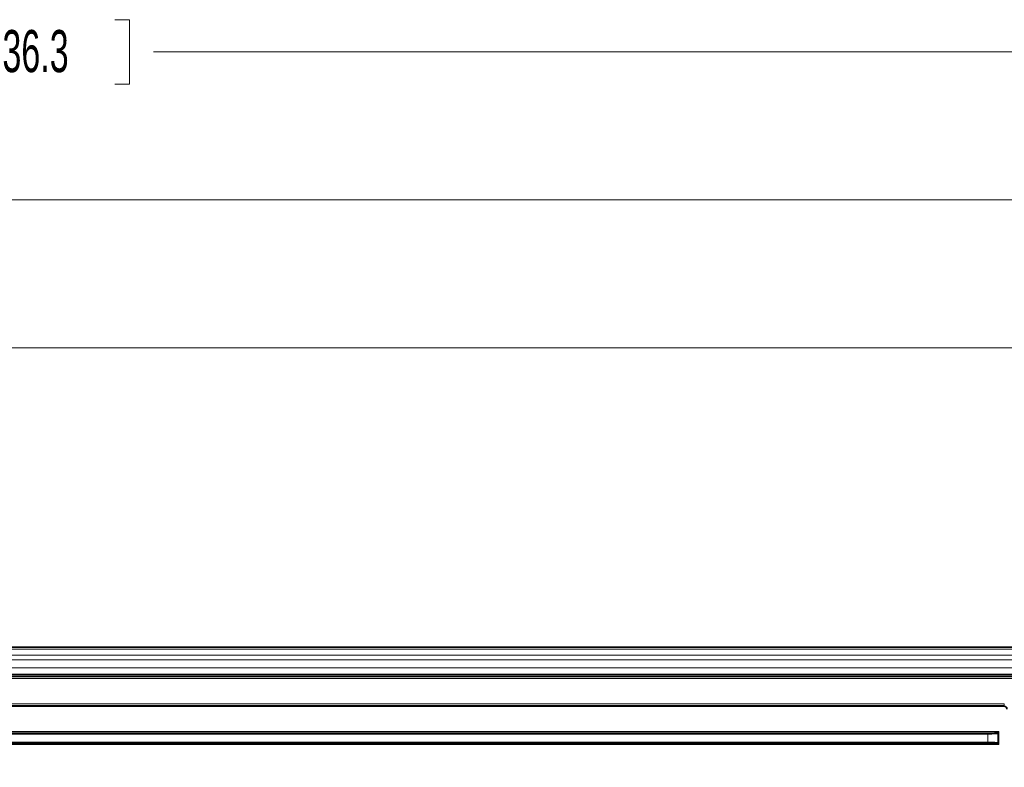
# Model space of a CAD drawing. Header units: millimetres. Extents: x 0 to 1118, y 0 to 864.
# Tile 129 of 256: x 144 to 219, y 524 to 581. Entities that reach past the tile are written whole.
import ezdxf

# ---------------------------------------------------------------- set-up
doc = ezdxf.new("R2010")
doc.units = ezdxf.units.MM
doc.styles.add('SLDTEXTSTYLE0', font='TXT', dxfattribs={"width": 0.605})
doc.dimstyles.new('SLDDIMSTYLE0', dxfattribs={"dimtxt": 3.175, "dimasz": 4.572, "dimexe": 0, "dimexo": 0.0625, "dimgap": 0.79375, "dimtad": 0, "dimtih": 1, "dimtoh": 1, "dimdec": 1, "dimlfac": 4, "dimrnd": 1e-09, "dimzin": 12, "dimdsep": 46, "dimtxsty": 'SLDTEXTSTYLE0', "dimsah": 1, "dimcen": 0.09, "dimadec": 0, "dimazin": 3, "dimtfac": 1, "dimtofl": 0, "dimtmove": 0, "dimatfit": 3, "dimfxl": 1, "dimfrac": 2, "dimtolj": 1, "dimtzin": 12, "dimarcsym": 0})
doc.dimstyles.new('SLDDIMSTYLE1', dxfattribs={"dimtxt": 3.175, "dimasz": 4.572, "dimexe": 0, "dimexo": 0.0625, "dimgap": 0.79375, "dimtad": 0, "dimtih": 1, "dimtoh": 1, "dimdec": 1, "dimlfac": 4, "dimrnd": 1e-09, "dimzin": 4, "dimdsep": 46, "dimtxsty": 'SLDTEXTSTYLE0', "dimsah": 1, "dimcen": 0.09, "dimadec": 0, "dimazin": 1, "dimtfac": 1, "dimtofl": 0, "dimtmove": 0, "dimatfit": 3, "dimfxl": 1, "dimfrac": 2, "dimtolj": 1, "dimtzin": 12, "dimarcsym": 0})

# ---------------------------------------------------------------- blocks, each defined once
blk = doc.blocks.new('_D')
at = {"color": 7, "linetype": 'Continuous', "lineweight": 0}
for p, q in [((142.949, 580.599), (141.858, 580.599)), ((141.858, 580.599), (141.858, 575.727)), ((151.438, 580.599), (152.529, 580.599)), ((152.529, 580.599), (152.529, 575.727)), ((26.374, 533.894), (26.374, 579.763)), ((257.099, 507.333), (257.099, 579.763)), ((26.374, 578.163), (129.126, 578.163)), ((257.099, 578.163), (154.347, 578.163)), ((141.858, 575.727), (142.949, 575.727)), ((152.529, 575.727), (151.438, 575.727))]:
    blk.add_line(p, q, dxfattribs=at)
at = {"color": 7, "linetype": 'Continuous', "lineweight": 18}
for points in [[(26.374, 578.163), (30.946, 577.401), (30.946, 578.925)], [(257.099, 578.163), (252.527, 578.925), (252.527, 577.401)]]:
    blk.add_solid(points, dxfattribs=at)
at = {"color": 7, "linetype": 'Continuous', "lineweight": 18, "char_height": 3.175, "attachment_point": 1, "style": 'SLDTEXTSTYLE0'}
for s, insert in [('922.9', (129.852, 579.819)), ('36.3', (142.949, 579.819))]:
    blk.add_mtext(s, dxfattribs=dict(at, insert=insert))
blk = doc.blocks.new('_D_1')
at = {"color": 7, "linetype": 'Continuous', "lineweight": 0}
for p, q in [((131.712, 569.439), (130.62, 569.439)), ((130.62, 569.439), (130.62, 564.566)), ((140.2, 569.439), (141.292, 569.439)), ((141.292, 569.439), (141.292, 564.566)), ((26.374, 529.101), (26.374, 568.602)), ((234.624, 526.227), (234.624, 568.602)), ((26.374, 567.002), (117.889, 567.002)), ((234.624, 567.002), (143.11, 567.002)), ((130.62, 564.566), (131.712, 564.566)), ((141.292, 564.566), (140.2, 564.566))]:
    blk.add_line(p, q, dxfattribs=at)
at = {"color": 7, "linetype": 'Continuous', "lineweight": 18}
for points in [[(26.374, 567.002), (30.946, 566.24), (30.946, 567.764)], [(234.624, 567.002), (230.052, 567.764), (230.052, 566.24)]]:
    blk.add_solid(points, dxfattribs=at)
at = {"color": 7, "linetype": 'Continuous', "lineweight": 18, "char_height": 3.175, "attachment_point": 1, "style": 'SLDTEXTSTYLE0'}
for s, insert in [('833.0', (118.615, 568.659)), ('32.8', (131.712, 568.659))]:
    blk.add_mtext(s, dxfattribs=dict(at, insert=insert))
blk = doc.blocks.new('_D_2')
at = {"color": 7, "linetype": 'Continuous', "lineweight": 0}
for p, q in [((131.712, 558.272), (130.62, 558.272)), ((130.62, 558.272), (130.62, 553.4)), ((140.2, 558.272), (141.292, 558.272)), ((141.292, 558.272), (141.292, 553.4)), ((29.477, 516.602), (29.477, 557.436)), ((231.522, 516.602), (231.522, 557.436)), ((29.477, 555.836), (117.889, 555.836)), ((231.522, 555.836), (143.11, 555.836)), ((130.62, 553.4), (131.712, 553.4)), ((141.292, 553.4), (140.2, 553.4))]:
    blk.add_line(p, q, dxfattribs=at)
at = {"color": 7, "linetype": 'Continuous', "lineweight": 18}
for points in [[(29.477, 555.836), (34.049, 555.074), (34.049, 556.598)], [(231.522, 555.836), (226.95, 556.598), (226.95, 555.074)]]:
    blk.add_solid(points, dxfattribs=at)
at = {"color": 7, "linetype": 'Continuous', "lineweight": 18, "char_height": 3.175, "attachment_point": 1, "style": 'SLDTEXTSTYLE0'}
for s, insert in [('808.2', (118.615, 557.492)), ('31.8', (131.712, 557.492))]:
    blk.add_mtext(s, dxfattribs=dict(at, insert=insert))

msp = doc.modelspace()

# ---------------------------------------------------------------- linework, layer by layer
at = {"color": 7, "linetype": 'Continuous', "lineweight": 35}
for p, q in [((222.4616, 533.2514), (38.5366, 533.2514)), ((37.7499, 531.0434), (223.2483, 531.0434)), ((222.4616, 531.1889), (38.5366, 531.1889))]:
    msp.add_line(p, q, dxfattribs=at)
at = {"color": 7, "linetype": 'Continuous', "lineweight": 18}
for p, q in [((222.4616, 533.105), (38.5366, 533.105)), ((222.4616, 532.6479), (38.5366, 532.6479)), ((222.4616, 532.2943), (38.5366, 532.2943)), ((222.4616, 531.6889), (38.5366, 531.6889)), ((37.7608, 531.0171), (223.2374, 531.0171)), ((223.2374, 530.8922), (37.7608, 530.8922)), ((222.4616, 531.0639), (38.5366, 531.0639)), ((42.4262, 528.9868), (218.572, 528.9868)), ((218.572, 528.8618), (42.4262, 528.8618)), ((42.4531, 528.8349), (218.5451, 528.8349)), ((218.5451, 528.7849), (42.4531, 528.7849)), ((218.5451, 528.8349), (218.572, 528.8618)), ((218.5451, 528.8349), (218.5451, 528.7849)), ((218.572, 528.8618), (218.572, 528.9868)), ((42.8451, 526.8886), (218.1531, 526.8886)), ((218.0533, 526.8387), (42.9449, 526.8387)), ((43.6611, 526.7539), (217.3371, 526.7539)), ((217.3371, 526.704), (43.6611, 526.704)), ((217.3371, 526.704), (217.3371, 526.7539)), ((217.3371, 526.0914), (217.3371, 526.704)), ((218.037, 526.7899), (218.0532, 526.8385)), ((218.0533, 526.8387), (218.1531, 526.8886)), ((218.1031, 526.7886), (218.087, 526.74)), ((218.087, 526.74), (218.087, 526.0553)), ((218.1031, 526.0068), (218.1031, 526.7886)), ((218.1531, 526.8886), (218.1032, 526.7888)), ((218.1531, 526.8886), (218.1531, 525.9067)), ((218.1531, 525.9067), (42.8451, 525.9067)), ((42.9449, 525.9567), (218.0533, 525.9567)), ((43.6611, 526.0914), (217.3371, 526.0914)), ((217.3371, 526.0414), (43.6611, 526.0414)), ((217.3371, 526.0414), (217.3371, 526.0914)), ((218.0532, 525.9568), (218.037, 526.0054)), ((218.1531, 525.9067), (218.0533, 525.9567)), ((218.087, 526.0553), (218.1031, 526.0068)), ((218.1032, 526.0066), (218.1531, 525.9067))]:
    msp.add_line(p, q, dxfattribs=at)
for centre, radius, start, end in [((218.037, 526.7399), 0.05, 0.096216, 89.973633), ((218.0531, 526.7885), 0.05, 0.096216, 89.973633), ((218.0531, 526.7886), 0.0501, 0.183596, 89.816404), ((218.037, 526.0554), 0.05, 270.026367, 359.903784), ((218.0531, 526.0069), 0.05, 270.026367, 359.903784), ((218.0531, 526.0067), 0.0501, 270.183596, 359.816404)]:
    msp.add_arc(centre, radius, start, end, dxfattribs=at)
for centre, major_axis, ratio, start_param, end_param in [((218.5451, 528.5849), (0.1768, 0.1768), 0.9998172, 5.4979394, 7.0684312), ((218.5451, 528.5849), (-0.1415, -0.1415), 0.9996955, 2.3563468, 3.9268385), ((217.3371, 526.7906), (0.7, 0), 0.0524078, 4.712389, 6.265732), ((217.3371, 526.7407), (0.75, 0), 0.0489139, 4.712389, 6.265732), ((218.1531, 526.8384), (0.1, 0), 0.0524078, 3.0892328, 3.1241394), ((218.1531, 526.7885), (0.05, 0), 0.1048156, 3.0892328, 3.1241394), ((217.3371, 526.0547), (0.75, 0), 0.0489139, 0.0174533, 1.5707963), ((217.3371, 526.0048), (0.7, 0), 0.0524078, 0.0174533, 1.5707963), ((218.1531, 525.9569), (0.1, 0), 0.0524078, 3.1590459, 3.1939525), ((218.1531, 526.0069), (0.05, 0), 0.1048156, 3.1590459, 3.1939525)]:
    msp.add_ellipse(centre, major_axis=major_axis, ratio=ratio, start_param=start_param, end_param=end_param, dxfattribs=at)

# ---------------------------------------------------------------- dimensions: what is measured, and where the dimension line sits
for base, p1, p2, dimstyle, picture, middle in [((26.3741, 578.163), (257.099, 505.7329), (26.3741, 532.2943), 'SLDDIMSTYLE0', '_D', (141.7365, 578.163)), ((234.6241, 567.0022), (26.3741, 527.5009), (234.6241, 524.6264), 'SLDDIMSTYLE1', '_D_1', (130.4991, 567.0022)), ((231.5216, 555.8359), (29.4766, 515.0014), (231.5216, 515.0014), 'SLDDIMSTYLE0', '_D_2', (130.4991, 555.8359))]:
    dim = msp.add_linear_dim(base=base, p1=p1, p2=p2, dimstyle=dimstyle, dxfattribs=at)
    dim.commit()
    dim.dimension.update_dxf_attribs({"geometry": picture, "text_midpoint": middle, "dimtype": 160})

doc.saveas('drawing.dxf')
